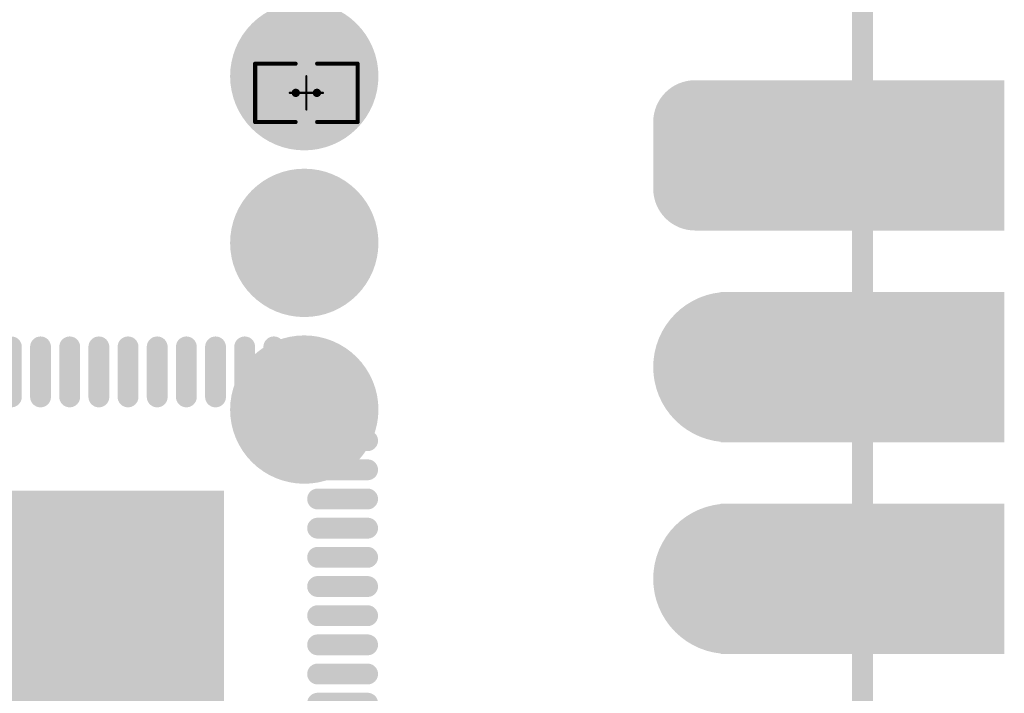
# Model space of a CAD drawing. Header units: millimetres. Extents: x 12.4 to 36.8, y 7.4 to 59.4.
# Tile 7 of 10: x 25 to 36.8, y 21 to 29.1. Entities that reach past the tile are written whole.
import ezdxf

# ---------------------------------------------------------------- set-up
doc = ezdxf.new("R2010")
doc.units = ezdxf.units.MM
doc.header["$MEASUREMENT"] = 0
for name, color, linetype in [('BottomLayer', 5, 'Continuous'), ('BottomOverlay', 54, 'Continuous'), ('BottomPaste', 16, 'Continuous'), ('BottomSolder', 6, 'Continuous'), ('KeepOutLayer', 6, 'Continuous'), ('Mechanical1', 6, 'Continuous'), ('Mechanical15', 56, 'Continuous'), ('MidLayer1', 16, 'Continuous'), ('MidLayer2', 76, 'Continuous'), ('MultiLayer', 9, 'Continuous'), ('TopLayer', 1, 'Continuous'), ('TopOverlay', 2, 'Continuous'), ('TopPaste', 8, 'Continuous'), ('TopSolder', 216, 'Continuous')]:
    doc.layers.add(name, color=color, linetype=linetype)

# ---------------------------------------------------------------- blocks, each defined once
blk = doc.blocks.new('P_________21')
at = {"layer": 'BottomLayer'}
for points, const_width in [([(0.32638, -0.23425, 1), (0.34213, -0.23425, 1)], 0.01575), ([(0.35787, -0.23425, 1), (0.37362, -0.23425, 1)], 0.01575), ([(0.32638, -0.26575, 1), (0.34213, -0.26575, 1)], 0.01575), ([(0.35787, -0.26575, 1), (0.37362, -0.26575, 1)], 0.01575), ([(0.33425, -0.35, 1), (0.36575, -0.35, 1)], 0.0315), ([(0.33425, -0.45, 1), (0.36575, -0.45, 1)], 0.0315)]:
    blk.add_lwpolyline(points, format="xyb", close=True, dxfattribs=dict(at, const_width=const_width))
for points in [[(0.33425, -0.2185), (0.33425, -0.2815), (0.36575, -0.2185), (0.36575, -0.2815)], [(0.35039, -0.2815), (0.47638, -0.2815), (0.35039, -0.2185), (0.47638, -0.2185)], [(0.3185, -0.23425), (0.3185, -0.26575), (0.3815, -0.23425), (0.3815, -0.26575)], [(0.35039, -0.3815), (0.47638, -0.3815), (0.35039, -0.3185), (0.47638, -0.3185)], [(0.35039, -0.4815), (0.47638, -0.4815), (0.35039, -0.4185), (0.47638, -0.4185)]]:
    blk.add_solid(points, dxfattribs=at)
at = {"layer": 'BottomSolder'}
for points, const_width in [([(0.32438, -0.23425, 1), (0.34413, -0.23425, 1)], 0.01975), ([(0.35587, -0.23425, 1), (0.37562, -0.23425, 1)], 0.01975), ([(0.32438, -0.26575, 1), (0.34413, -0.26575, 1)], 0.01975), ([(0.35587, -0.26575, 1), (0.37562, -0.26575, 1)], 0.01975), ([(0.33225, -0.35, 1), (0.36775, -0.35, 1)], 0.0355), ([(0.33225, -0.45, 1), (0.36775, -0.45, 1)], 0.0355)]:
    blk.add_lwpolyline(points, format="xyb", close=True, dxfattribs=dict(at, const_width=const_width))
for points in [[(0.33425, -0.2145), (0.33425, -0.2855), (0.36575, -0.2145), (0.36575, -0.2855)], [(0.34639, -0.2855), (0.48038, -0.2855), (0.34639, -0.2145), (0.48038, -0.2145)], [(0.3145, -0.23425), (0.3145, -0.26575), (0.3855, -0.23425), (0.3855, -0.26575)], [(0.34639, -0.3855), (0.48038, -0.3855), (0.34639, -0.3145), (0.48038, -0.3145)], [(0.34639, -0.4855), (0.48038, -0.4855), (0.34639, -0.4145), (0.48038, -0.4145)]]:
    blk.add_solid(points, dxfattribs=at)
at = {"layer": 'Mechanical1', "const_width": 0.01}
blk.add_lwpolyline([(0.41339, -0.96457), (0.41339, 0.96457)], dxfattribs=at)
at = {"layer": 'MidLayer1'}
for points, const_width in [([(0.32638, -0.23425, 1), (0.34213, -0.23425, 1)], 0.01575), ([(0.35787, -0.23425, 1), (0.37362, -0.23425, 1)], 0.01575), ([(0.32638, -0.26575, 1), (0.34213, -0.26575, 1)], 0.01575), ([(0.35787, -0.26575, 1), (0.37362, -0.26575, 1)], 0.01575), ([(0.33425, -0.35, 1), (0.36575, -0.35, 1)], 0.0315), ([(0.33425, -0.45, 1), (0.36575, -0.45, 1)], 0.0315)]:
    blk.add_lwpolyline(points, format="xyb", close=True, dxfattribs=dict(at, const_width=const_width))
for points in [[(0.33425, -0.2185), (0.33425, -0.2815), (0.36575, -0.2185), (0.36575, -0.2815)], [(0.35039, -0.2815), (0.47638, -0.2815), (0.35039, -0.2185), (0.47638, -0.2185)], [(0.3185, -0.23425), (0.3185, -0.26575), (0.3815, -0.23425), (0.3815, -0.26575)], [(0.35039, -0.3815), (0.47638, -0.3815), (0.35039, -0.3185), (0.47638, -0.3185)], [(0.35039, -0.4815), (0.47638, -0.4815), (0.35039, -0.4185), (0.47638, -0.4185)]]:
    blk.add_solid(points, dxfattribs=at)
at = {"layer": 'MidLayer2'}
for points, const_width in [([(0.32638, -0.23425, 1), (0.34213, -0.23425, 1)], 0.01575), ([(0.35787, -0.23425, 1), (0.37362, -0.23425, 1)], 0.01575), ([(0.32638, -0.26575, 1), (0.34213, -0.26575, 1)], 0.01575), ([(0.35787, -0.26575, 1), (0.37362, -0.26575, 1)], 0.01575), ([(0.33425, -0.35, 1), (0.36575, -0.35, 1)], 0.0315), ([(0.33425, -0.45, 1), (0.36575, -0.45, 1)], 0.0315)]:
    blk.add_lwpolyline(points, format="xyb", close=True, dxfattribs=dict(at, const_width=const_width))
for points in [[(0.33425, -0.2185), (0.33425, -0.2815), (0.36575, -0.2185), (0.36575, -0.2815)], [(0.35039, -0.2815), (0.47638, -0.2815), (0.35039, -0.2185), (0.47638, -0.2185)], [(0.3185, -0.23425), (0.3185, -0.26575), (0.3815, -0.23425), (0.3815, -0.26575)], [(0.35039, -0.3815), (0.47638, -0.3815), (0.35039, -0.3185), (0.47638, -0.3185)], [(0.35039, -0.4815), (0.47638, -0.4815), (0.35039, -0.4185), (0.47638, -0.4185)]]:
    blk.add_solid(points, dxfattribs=at)
at = {"layer": 'MultiLayer'}
for points, const_width in [([(0.32638, -0.23425, 1), (0.34213, -0.23425, 1)], 0.01575), ([(0.35787, -0.23425, 1), (0.37362, -0.23425, 1)], 0.01575), ([(0.32638, -0.26575, 1), (0.34213, -0.26575, 1)], 0.01575), ([(0.35787, -0.26575, 1), (0.37362, -0.26575, 1)], 0.01575), ([(0.33425, -0.35, 1), (0.36575, -0.35, 1)], 0.0315), ([(0.33425, -0.45, 1), (0.36575, -0.45, 1)], 0.0315)]:
    blk.add_lwpolyline(points, format="xyb", close=True, dxfattribs=dict(at, const_width=const_width))
for points in [[(0.33425, -0.2185), (0.33425, -0.2815), (0.36575, -0.2185), (0.36575, -0.2815)], [(0.35039, -0.2815), (0.47638, -0.2815), (0.35039, -0.2185), (0.47638, -0.2185)], [(0.3185, -0.23425), (0.3185, -0.26575), (0.3815, -0.23425), (0.3815, -0.26575)], [(0.35039, -0.3815), (0.47638, -0.3815), (0.35039, -0.3185), (0.47638, -0.3185)], [(0.35039, -0.4815), (0.47638, -0.4815), (0.35039, -0.4185), (0.47638, -0.4185)]]:
    blk.add_solid(points, dxfattribs=at)
at = {"layer": 'TopLayer'}
for points, const_width in [([(0.32638, -0.23425, 1), (0.34213, -0.23425, 1)], 0.01575), ([(0.35787, -0.23425, 1), (0.37362, -0.23425, 1)], 0.01575), ([(0.32638, -0.26575, 1), (0.34213, -0.26575, 1)], 0.01575), ([(0.35787, -0.26575, 1), (0.37362, -0.26575, 1)], 0.01575), ([(0.33425, -0.35, 1), (0.36575, -0.35, 1)], 0.0315), ([(0.33425, -0.45, 1), (0.36575, -0.45, 1)], 0.0315)]:
    blk.add_lwpolyline(points, format="xyb", close=True, dxfattribs=dict(at, const_width=const_width))
for points in [[(0.33425, -0.2185), (0.33425, -0.2815), (0.36575, -0.2185), (0.36575, -0.2815)], [(0.35039, -0.2815), (0.47638, -0.2815), (0.35039, -0.2185), (0.47638, -0.2185)], [(0.3185, -0.23425), (0.3185, -0.26575), (0.3815, -0.23425), (0.3815, -0.26575)], [(0.35039, -0.3815), (0.47638, -0.3815), (0.35039, -0.3185), (0.47638, -0.3185)], [(0.35039, -0.4815), (0.47638, -0.4815), (0.35039, -0.4185), (0.47638, -0.4185)]]:
    blk.add_solid(points, dxfattribs=at)
at = {"layer": 'TopSolder'}
for points, const_width in [([(0.32438, -0.23425, 1), (0.34413, -0.23425, 1)], 0.01975), ([(0.35587, -0.23425, 1), (0.37562, -0.23425, 1)], 0.01975), ([(0.32438, -0.26575, 1), (0.34413, -0.26575, 1)], 0.01975), ([(0.35587, -0.26575, 1), (0.37562, -0.26575, 1)], 0.01975), ([(0.33225, -0.35, 1), (0.36775, -0.35, 1)], 0.0355), ([(0.33225, -0.45, 1), (0.36775, -0.45, 1)], 0.0355)]:
    blk.add_lwpolyline(points, format="xyb", close=True, dxfattribs=dict(at, const_width=const_width))
for points in [[(0.33425, -0.2145), (0.33425, -0.2855), (0.36575, -0.2145), (0.36575, -0.2855)], [(0.34639, -0.2855), (0.48038, -0.2855), (0.34639, -0.2145), (0.48038, -0.2145)], [(0.3145, -0.23425), (0.3145, -0.26575), (0.3855, -0.23425), (0.3855, -0.26575)], [(0.34639, -0.3855), (0.48038, -0.3855), (0.34639, -0.3145), (0.48038, -0.3145)], [(0.34639, -0.4855), (0.48038, -0.4855), (0.34639, -0.4145), (0.48038, -0.4145)]]:
    blk.add_solid(points, dxfattribs=at)
blk = doc.blocks.new('QFN88_9R00X9R00X0R90_T_29')
at = {"layer": 'TopLayer', "const_width": 0.00787}
for points in [[(-0.16535, -0.03445), (-0.18898, -0.03445)], [(-0.16535, -0.04823), (-0.18898, -0.04823)], [(-0.16535, -0.06201), (-0.18898, -0.06201)], [(-0.16535, -0.07579), (-0.18898, -0.07579)], [(-0.16535, -0.08957), (-0.18898, -0.08957)], [(-0.16535, -0.10335), (-0.18898, -0.10335)], [(-0.16535, -0.11713), (-0.18898, -0.11713)], [(-0.16535, -0.13091), (-0.18898, -0.13091)], [(-0.16535, -0.14468), (-0.18898, -0.14468)], [(-0.14469, -0.16535), (-0.14469, -0.18898)], [(-0.13091, -0.16535), (-0.13091, -0.18898)], [(-0.11713, -0.16535), (-0.11713, -0.18898)], [(-0.10335, -0.16535), (-0.10335, -0.18898)], [(-0.08957, -0.16535), (-0.08957, -0.18898)], [(-0.07579, -0.16535), (-0.07579, -0.18898)], [(-0.06201, -0.16535), (-0.06201, -0.18898)], [(-0.04823, -0.16535), (-0.04823, -0.18898)], [(-0.03445, -0.16535), (-0.03445, -0.18898)], [(-0.02067, -0.16535), (-0.02067, -0.18898)]]:
    blk.add_lwpolyline(points, dxfattribs=at)
at = {"layer": 'TopLayer', "const_width": 0.00394}
for points in [[(-0.19094, -0.03445, 1), (-0.18701, -0.03445, 1)], [(-0.16732, -0.03445, 1), (-0.16339, -0.03445, 1)], [(-0.19094, -0.04823, 1), (-0.18701, -0.04823, 1)], [(-0.16732, -0.04823, 1), (-0.16339, -0.04823, 1)], [(-0.19094, -0.06201, 1), (-0.18701, -0.06201, 1)], [(-0.16732, -0.06201, 1), (-0.16339, -0.06201, 1)], [(-0.19094, -0.07579, 1), (-0.18701, -0.07579, 1)], [(-0.16732, -0.07579, 1), (-0.16339, -0.07579, 1)], [(-0.19094, -0.08957, 1), (-0.18701, -0.08957, 1)], [(-0.16732, -0.08957, 1), (-0.16339, -0.08957, 1)], [(-0.19094, -0.10335, 1), (-0.18701, -0.10335, 1)], [(-0.16732, -0.10335, 1), (-0.16339, -0.10335, 1)], [(-0.19094, -0.11713, 1), (-0.18701, -0.11713, 1)], [(-0.16732, -0.11713, 1), (-0.16339, -0.11713, 1)], [(-0.19094, -0.13091, 1), (-0.18701, -0.13091, 1)], [(-0.16732, -0.13091, 1), (-0.16339, -0.13091, 1)], [(-0.19094, -0.14468, 1), (-0.18701, -0.14468, 1)], [(-0.16732, -0.14468, 1), (-0.16339, -0.14468, 1)], [(-0.14665, -0.16535, 1), (-0.14272, -0.16535, 1)], [(-0.13287, -0.16535, 1), (-0.12894, -0.16535, 1)], [(-0.11909, -0.16535, 1), (-0.11516, -0.16535, 1)], [(-0.10532, -0.16535, 1), (-0.10138, -0.16535, 1)], [(-0.09154, -0.16535, 1), (-0.0876, -0.16535, 1)], [(-0.07776, -0.16535, 1), (-0.07382, -0.16535, 1)], [(-0.06398, -0.16535, 1), (-0.06004, -0.16535, 1)], [(-0.0502, -0.16535, 1), (-0.04626, -0.16535, 1)], [(-0.03642, -0.16535, 1), (-0.03248, -0.16535, 1)], [(-0.02264, -0.16535, 1), (-0.0187, -0.16535, 1)], [(-0.14665, -0.18898, 1), (-0.14272, -0.18898, 1)], [(-0.13287, -0.18898, 1), (-0.12894, -0.18898, 1)], [(-0.11909, -0.18898, 1), (-0.11516, -0.18898, 1)], [(-0.10532, -0.18898, 1), (-0.10138, -0.18898, 1)], [(-0.09154, -0.18898, 1), (-0.0876, -0.18898, 1)], [(-0.07776, -0.18898, 1), (-0.07382, -0.18898, 1)], [(-0.06398, -0.18898, 1), (-0.06004, -0.18898, 1)], [(-0.0502, -0.18898, 1), (-0.04626, -0.18898, 1)], [(-0.03642, -0.18898, 1), (-0.03248, -0.18898, 1)], [(-0.02264, -0.18898, 1), (-0.0187, -0.18898, 1)]]:
    blk.add_lwpolyline(points, format="xyb", close=True, dxfattribs=at)
at = {"layer": 'TopLayer'}
blk.add_solid([(-0.12008, -0.12008), (0.12008, -0.12008), (-0.12008, 0.12008), (0.12008, 0.12008)], dxfattribs=at)
at = {"layer": 'TopOverlay', "const_width": 0.00787}
for points in [[(-0.17717, -0.1564), (-0.17717, -0.17717)], [(-0.1566, -0.17717), (-0.17717, -0.17717)]]:
    blk.add_lwpolyline(points, dxfattribs=at)
at = {"layer": 'TopOverlay', "const_width": 0.00394}
for points in [[(-0.17913, -0.1564, 1), (-0.1752, -0.1564, 1)], [(-0.17913, -0.17717, 1), (-0.1752, -0.17717, 1)], [(-0.17913, -0.17717, 1), (-0.1752, -0.17717, 1)], [(-0.15857, -0.17717, 1), (-0.15463, -0.17717, 1)]]:
    blk.add_lwpolyline(points, format="xyb", close=True, dxfattribs=at)
at = {"layer": 'TopPaste', "const_width": 0.00787}
for points in [[(-0.16535, -0.03445), (-0.18898, -0.03445)], [(-0.16535, -0.04823), (-0.18898, -0.04823)], [(-0.16535, -0.06201), (-0.18898, -0.06201)], [(-0.16535, -0.07579), (-0.18898, -0.07579)], [(-0.16535, -0.08957), (-0.18898, -0.08957)], [(-0.16535, -0.10335), (-0.18898, -0.10335)], [(-0.16535, -0.11713), (-0.18898, -0.11713)], [(-0.16535, -0.13091), (-0.18898, -0.13091)], [(-0.16535, -0.14468), (-0.18898, -0.14468)], [(-0.14469, -0.16535), (-0.14469, -0.18898)], [(-0.13091, -0.16535), (-0.13091, -0.18898)], [(-0.11713, -0.16535), (-0.11713, -0.18898)], [(-0.10335, -0.16535), (-0.10335, -0.18898)], [(-0.08957, -0.16535), (-0.08957, -0.18898)], [(-0.07579, -0.16535), (-0.07579, -0.18898)], [(-0.06201, -0.16535), (-0.06201, -0.18898)], [(-0.04823, -0.16535), (-0.04823, -0.18898)], [(-0.03445, -0.16535), (-0.03445, -0.18898)], [(-0.02067, -0.16535), (-0.02067, -0.18898)]]:
    blk.add_lwpolyline(points, dxfattribs=at)
at = {"layer": 'TopPaste', "const_width": 0.00394}
for points in [[(-0.19094, -0.03445, 1), (-0.18701, -0.03445, 1)], [(-0.16732, -0.03445, 1), (-0.16339, -0.03445, 1)], [(-0.19094, -0.04823, 1), (-0.18701, -0.04823, 1)], [(-0.16732, -0.04823, 1), (-0.16339, -0.04823, 1)], [(-0.19094, -0.06201, 1), (-0.18701, -0.06201, 1)], [(-0.16732, -0.06201, 1), (-0.16339, -0.06201, 1)], [(-0.19094, -0.07579, 1), (-0.18701, -0.07579, 1)], [(-0.16732, -0.07579, 1), (-0.16339, -0.07579, 1)], [(-0.19094, -0.08957, 1), (-0.18701, -0.08957, 1)], [(-0.16732, -0.08957, 1), (-0.16339, -0.08957, 1)], [(-0.19094, -0.10335, 1), (-0.18701, -0.10335, 1)], [(-0.16732, -0.10335, 1), (-0.16339, -0.10335, 1)], [(-0.19094, -0.11713, 1), (-0.18701, -0.11713, 1)], [(-0.16732, -0.11713, 1), (-0.16339, -0.11713, 1)], [(-0.19094, -0.13091, 1), (-0.18701, -0.13091, 1)], [(-0.16732, -0.13091, 1), (-0.16339, -0.13091, 1)], [(-0.19094, -0.14468, 1), (-0.18701, -0.14468, 1)], [(-0.16732, -0.14468, 1), (-0.16339, -0.14468, 1)], [(-0.14665, -0.16535, 1), (-0.14272, -0.16535, 1)], [(-0.13287, -0.16535, 1), (-0.12894, -0.16535, 1)], [(-0.11909, -0.16535, 1), (-0.11516, -0.16535, 1)], [(-0.10532, -0.16535, 1), (-0.10138, -0.16535, 1)], [(-0.09154, -0.16535, 1), (-0.0876, -0.16535, 1)], [(-0.07776, -0.16535, 1), (-0.07382, -0.16535, 1)], [(-0.06398, -0.16535, 1), (-0.06004, -0.16535, 1)], [(-0.0502, -0.16535, 1), (-0.04626, -0.16535, 1)], [(-0.03642, -0.16535, 1), (-0.03248, -0.16535, 1)], [(-0.02264, -0.16535, 1), (-0.0187, -0.16535, 1)], [(-0.14665, -0.18898, 1), (-0.14272, -0.18898, 1)], [(-0.13287, -0.18898, 1), (-0.12894, -0.18898, 1)], [(-0.11909, -0.18898, 1), (-0.11516, -0.18898, 1)], [(-0.10532, -0.18898, 1), (-0.10138, -0.18898, 1)], [(-0.09154, -0.18898, 1), (-0.0876, -0.18898, 1)], [(-0.07776, -0.18898, 1), (-0.07382, -0.18898, 1)], [(-0.06398, -0.18898, 1), (-0.06004, -0.18898, 1)], [(-0.0502, -0.18898, 1), (-0.04626, -0.18898, 1)], [(-0.03642, -0.18898, 1), (-0.03248, -0.18898, 1)], [(-0.02264, -0.18898, 1), (-0.0187, -0.18898, 1)]]:
    blk.add_lwpolyline(points, format="xyb", close=True, dxfattribs=at)
at = {"layer": 'TopPaste'}
blk.add_solid([(-0.12008, -0.12008), (0.12008, -0.12008), (-0.12008, 0.12008), (0.12008, 0.12008)], dxfattribs=at)
at = {"layer": 'TopSolder', "const_width": 0.00984}
for points in [[(-0.16535, -0.02067), (-0.18898, -0.02067)], [(-0.16535, -0.03445), (-0.18898, -0.03445)], [(-0.16535, -0.04823), (-0.18898, -0.04823)], [(-0.16535, -0.06201), (-0.18898, -0.06201)], [(-0.16535, -0.07579), (-0.18898, -0.07579)], [(-0.16535, -0.08957), (-0.18898, -0.08957)], [(-0.16535, -0.10335), (-0.18898, -0.10335)], [(-0.16535, -0.11713), (-0.18898, -0.11713)], [(-0.16535, -0.13091), (-0.18898, -0.13091)], [(-0.16535, -0.14468), (-0.18898, -0.14468)], [(-0.14469, -0.16535), (-0.14469, -0.18898)], [(-0.13091, -0.16535), (-0.13091, -0.18898)], [(-0.11713, -0.16535), (-0.11713, -0.18898)], [(-0.10335, -0.16535), (-0.10335, -0.18898)], [(-0.08957, -0.16535), (-0.08957, -0.18898)], [(-0.07579, -0.16535), (-0.07579, -0.18898)], [(-0.06201, -0.16535), (-0.06201, -0.18898)], [(-0.04823, -0.16535), (-0.04823, -0.18898)], [(-0.03445, -0.16535), (-0.03445, -0.18898)], [(-0.02067, -0.16535), (-0.02067, -0.18898)]]:
    blk.add_lwpolyline(points, dxfattribs=at)
at = {"layer": 'TopSolder', "const_width": 0.00492}
for points in [[(-0.19144, -0.02067, 1), (-0.18652, -0.02067, 1)], [(-0.16781, -0.02067, 1), (-0.16289, -0.02067, 1)], [(-0.19144, -0.03445, 1), (-0.18652, -0.03445, 1)], [(-0.16781, -0.03445, 1), (-0.16289, -0.03445, 1)], [(-0.19144, -0.04823, 1), (-0.18652, -0.04823, 1)], [(-0.16781, -0.04823, 1), (-0.16289, -0.04823, 1)], [(-0.19144, -0.06201, 1), (-0.18652, -0.06201, 1)], [(-0.16781, -0.06201, 1), (-0.16289, -0.06201, 1)], [(-0.19144, -0.07579, 1), (-0.18652, -0.07579, 1)], [(-0.16781, -0.07579, 1), (-0.16289, -0.07579, 1)], [(-0.19144, -0.08957, 1), (-0.18652, -0.08957, 1)], [(-0.16781, -0.08957, 1), (-0.16289, -0.08957, 1)], [(-0.19144, -0.10335, 1), (-0.18652, -0.10335, 1)], [(-0.16781, -0.10335, 1), (-0.16289, -0.10335, 1)], [(-0.19144, -0.11713, 1), (-0.18652, -0.11713, 1)], [(-0.16781, -0.11713, 1), (-0.16289, -0.11713, 1)], [(-0.19144, -0.13091, 1), (-0.18652, -0.13091, 1)], [(-0.16781, -0.13091, 1), (-0.16289, -0.13091, 1)], [(-0.19144, -0.14468, 1), (-0.18652, -0.14468, 1)], [(-0.16781, -0.14468, 1), (-0.16289, -0.14468, 1)], [(-0.14715, -0.16535, 1), (-0.14222, -0.16535, 1)], [(-0.13337, -0.16535, 1), (-0.12844, -0.16535, 1)], [(-0.11959, -0.16535, 1), (-0.11467, -0.16535, 1)], [(-0.10581, -0.16535, 1), (-0.10089, -0.16535, 1)], [(-0.09203, -0.16535, 1), (-0.08711, -0.16535, 1)], [(-0.07825, -0.16535, 1), (-0.07333, -0.16535, 1)], [(-0.06447, -0.16535, 1), (-0.05955, -0.16535, 1)], [(-0.05069, -0.16535, 1), (-0.04577, -0.16535, 1)], [(-0.03691, -0.16535, 1), (-0.03199, -0.16535, 1)], [(-0.02313, -0.16535, 1), (-0.01821, -0.16535, 1)], [(-0.14715, -0.18898, 1), (-0.14222, -0.18898, 1)], [(-0.13337, -0.18898, 1), (-0.12844, -0.18898, 1)], [(-0.11959, -0.18898, 1), (-0.11467, -0.18898, 1)], [(-0.10581, -0.18898, 1), (-0.10089, -0.18898, 1)], [(-0.09203, -0.18898, 1), (-0.08711, -0.18898, 1)], [(-0.07825, -0.18898, 1), (-0.07333, -0.18898, 1)], [(-0.06447, -0.18898, 1), (-0.05955, -0.18898, 1)], [(-0.05069, -0.18898, 1), (-0.04577, -0.18898, 1)], [(-0.03691, -0.18898, 1), (-0.03199, -0.18898, 1)], [(-0.02313, -0.18898, 1), (-0.01821, -0.18898, 1)]]:
    blk.add_lwpolyline(points, format="xyb", close=True, dxfattribs=at)
at = {"layer": 'TopSolder'}
blk.add_solid([(-0.12106, -0.12106), (0.12106, -0.12106), (-0.12106, 0.12106), (0.12106, 0.12106)], dxfattribs=at)
blk = doc.blocks.new('R0201_54')
at = {"layer": 'Mechanical15'}
for points, const_width in [([(0.005, 0, 1), (-0.005, 0, 1)], 0.00394), ([(-0.00025, 0.00787, 1), (0.00025, 0.00787, 1)], 0.0005), ([(-0.00812, 0, 1), (-0.00762, 0, 1)], 0.0005), ([(-0.00598, 0, 1), (-0.00402, 0, 1)], 0.00197), ([(0.00402, 0, 1), (0.00598, 0, 1)], 0.00197), ([(0.00762, 0, 1), (0.00812, 0, 1)], 0.0005), ([(-0.00025, -0.00787, 1), (0.00025, -0.00787, 1)], 0.0005)]:
    blk.add_lwpolyline(points, format="xyb", close=True, dxfattribs=dict(at, const_width=const_width))
at = {"layer": 'Mechanical15', "const_width": 0.001}
for points in [[(0, 0.00787), (0, -0.00787)], [(0.00787, 0), (-0.00787, 0)]]:
    blk.add_lwpolyline(points, dxfattribs=at)
at = {"layer": 'TopLayer'}
for points in [[(-0.01831, -0.00787), (-0.00413, -0.00787), (-0.01831, 0.00787), (-0.00413, 0.00787)], [(0.00413, -0.00787), (0.01831, -0.00787), (0.00413, 0.00787), (0.01831, 0.00787)]]:
    blk.add_solid(points, dxfattribs=at)
at = {"layer": 'TopOverlay', "const_width": 0.00197}
for points in [[(-0.02421, 0.01378), (-0.02421, -0.01378)], [(-0.00512, 0.01378), (-0.02421, 0.01378)], [(0.02421, 0.01378), (0.00512, 0.01378)], [(0.02421, 0.01378), (0.02421, -0.01378)], [(-0.00512, -0.01378), (-0.02421, -0.01378)], [(0.02421, -0.01378), (0.00512, -0.01378)]]:
    blk.add_lwpolyline(points, dxfattribs=at)
at = {"layer": 'TopOverlay', "const_width": 0.000984}
for points in [[(-0.0247, 0.01378, 1), (-0.02372, 0.01378, 1)], [(-0.0247, 0.01378, 1), (-0.02372, 0.01378, 1)], [(-0.00561, 0.01378, 1), (-0.00463, 0.01378, 1)], [(0.00463, 0.01378, 1), (0.00561, 0.01378, 1)], [(0.02372, 0.01378, 1), (0.0247, 0.01378, 1)], [(0.02372, 0.01378, 1), (0.0247, 0.01378, 1)], [(-0.0247, -0.01378, 1), (-0.02372, -0.01378, 1)], [(-0.0247, -0.01378, 1), (-0.02372, -0.01378, 1)], [(-0.00561, -0.01378, 1), (-0.00463, -0.01378, 1)], [(0.00463, -0.01378, 1), (0.00561, -0.01378, 1)], [(0.02372, -0.01378, 1), (0.0247, -0.01378, 1)], [(0.02372, -0.01378, 1), (0.0247, -0.01378, 1)]]:
    blk.add_lwpolyline(points, format="xyb", close=True, dxfattribs=at)
at = {"layer": 'TopPaste'}
for points in [[(-0.01831, -0.00787), (-0.00413, -0.00787), (-0.01831, 0.00787), (-0.00413, 0.00787)], [(0.00413, -0.00787), (0.01831, -0.00787), (0.00413, 0.00787), (0.01831, 0.00787)]]:
    blk.add_solid(points, dxfattribs=at)
at = {"layer": 'TopSolder'}
for points in [[(-0.02031, -0.00987), (-0.00213, -0.00987), (-0.02031, 0.00987), (-0.00213, 0.00987)], [(0.00213, -0.00987), (0.02031, -0.00987), (0.00213, 0.00987), (0.02031, 0.00987)]]:
    blk.add_solid(points, dxfattribs=at)
blk = doc.blocks.new('TEST_1_27MM_B_126')
at = {"layer": 'BottomLayer', "const_width": 0.0125}
for points in [[(-0.01875, 0.0125, 1), (-0.00625, 0.0125, 1)], [(0.00625, 0.0125, 1), (0.01875, 0.0125, 1)], [(-0.01875, -0.0125, 1), (-0.00625, -0.0125, 1)], [(0.00625, -0.0125, 1), (0.01875, -0.0125, 1)]]:
    blk.add_lwpolyline(points, format="xyb", close=True, dxfattribs=at)
at = {"layer": 'BottomLayer'}
for points in [[(-0.0125, 0.025), (-0.0125, -0.025), (0.0125, 0.025), (0.0125, -0.025)], [(-0.025, 0.0125), (-0.025, -0.0125), (0.025, 0.0125), (0.025, -0.0125)]]:
    blk.add_solid(points, dxfattribs=at)
at = {"layer": 'BottomPaste', "const_width": 0.0125}
for points in [[(-0.01875, 0.0125, 1), (-0.00625, 0.0125, 1)], [(0.00625, 0.0125, 1), (0.01875, 0.0125, 1)], [(-0.01875, -0.0125, 1), (-0.00625, -0.0125, 1)], [(0.00625, -0.0125, 1), (0.01875, -0.0125, 1)]]:
    blk.add_lwpolyline(points, format="xyb", close=True, dxfattribs=at)
at = {"layer": 'BottomPaste'}
for points in [[(-0.0125, 0.025), (-0.0125, -0.025), (0.0125, 0.025), (0.0125, -0.025)], [(-0.025, 0.0125), (-0.025, -0.0125), (0.025, 0.0125), (0.025, -0.0125)]]:
    blk.add_solid(points, dxfattribs=at)
at = {"layer": 'BottomSolder', "const_width": 0.0145}
for points in [[(-0.01975, 0.0125, 1), (-0.00525, 0.0125, 1)], [(0.00525, 0.0125, 1), (0.01975, 0.0125, 1)], [(-0.01975, -0.0125, 1), (-0.00525, -0.0125, 1)], [(0.00525, -0.0125, 1), (0.01975, -0.0125, 1)]]:
    blk.add_lwpolyline(points, format="xyb", close=True, dxfattribs=at)
at = {"layer": 'BottomSolder'}
for points in [[(-0.0125, 0.027), (-0.0125, -0.027), (0.0125, 0.027), (0.0125, -0.027)], [(-0.027, 0.0125), (-0.027, -0.0125), (0.027, 0.0125), (0.027, -0.0125)]]:
    blk.add_solid(points, dxfattribs=at)
blk = doc.blocks.new('TEST_1_27MM_B_127')
at = {"layer": 'BottomLayer', "const_width": 0.0125}
for points in [[(-0.0404, 0.01447, 1), (-0.0279, 0.01447, 1)], [(-0.0154, 0.01447, 1), (-0.0029, 0.01447, 1)], [(-0.0404, -0.01053, 1), (-0.0279, -0.01053, 1)], [(-0.0154, -0.01053, 1), (-0.0029, -0.01053, 1)]]:
    blk.add_lwpolyline(points, format="xyb", close=True, dxfattribs=at)
at = {"layer": 'BottomLayer'}
for points in [[(-0.03415, 0.02697), (-0.03415, -0.02303), (-0.00915, 0.02697), (-0.00915, -0.02303)], [(-0.04665, 0.01447), (-0.04665, -0.01053), (0.00335, 0.01447), (0.00335, -0.01053)]]:
    blk.add_solid(points, dxfattribs=at)
at = {"layer": 'BottomPaste', "const_width": 0.0125}
for points in [[(-0.0404, 0.01447, 1), (-0.0279, 0.01447, 1)], [(-0.0154, 0.01447, 1), (-0.0029, 0.01447, 1)], [(-0.0404, -0.01053, 1), (-0.0279, -0.01053, 1)], [(-0.0154, -0.01053, 1), (-0.0029, -0.01053, 1)]]:
    blk.add_lwpolyline(points, format="xyb", close=True, dxfattribs=at)
at = {"layer": 'BottomPaste'}
for points in [[(-0.03415, 0.02697), (-0.03415, -0.02303), (-0.00915, 0.02697), (-0.00915, -0.02303)], [(-0.04665, 0.01447), (-0.04665, -0.01053), (0.00335, 0.01447), (0.00335, -0.01053)]]:
    blk.add_solid(points, dxfattribs=at)
at = {"layer": 'BottomSolder', "const_width": 0.0145}
for points in [[(-0.0414, 0.01447, 1), (-0.0269, 0.01447, 1)], [(-0.0164, 0.01447, 1), (-0.0019, 0.01447, 1)], [(-0.0414, -0.01053, 1), (-0.0269, -0.01053, 1)], [(-0.0164, -0.01053, 1), (-0.0019, -0.01053, 1)]]:
    blk.add_lwpolyline(points, format="xyb", close=True, dxfattribs=at)
at = {"layer": 'BottomSolder'}
for points in [[(-0.03415, 0.02897), (-0.03415, -0.02503), (-0.00915, 0.02897), (-0.00915, -0.02503)], [(-0.04865, 0.01447), (-0.04865, -0.01053), (0.00535, 0.01447), (0.00535, -0.01053)]]:
    blk.add_solid(points, dxfattribs=at)
blk = doc.blocks.new('TEST_1_27MM_B_129')
at = {"layer": 'BottomLayer', "const_width": 0.0125}
for points in [[(-0.02662, 0.00659, 1), (-0.01412, 0.00659, 1)], [(-0.00162, 0.00659, 1), (0.01088, 0.00659, 1)], [(-0.02662, -0.01841, 1), (-0.01412, -0.01841, 1)], [(-0.00162, -0.01841, 1), (0.01088, -0.01841, 1)]]:
    blk.add_lwpolyline(points, format="xyb", close=True, dxfattribs=at)
at = {"layer": 'BottomLayer'}
for points in [[(-0.02037, 0.01909), (-0.02037, -0.03091), (0.00463, 0.01909), (0.00463, -0.03091)], [(-0.03287, 0.00659), (-0.03287, -0.01841), (0.01713, 0.00659), (0.01713, -0.01841)]]:
    blk.add_solid(points, dxfattribs=at)
at = {"layer": 'BottomPaste', "const_width": 0.0125}
for points in [[(-0.02662, 0.00659, 1), (-0.01412, 0.00659, 1)], [(-0.00162, 0.00659, 1), (0.01088, 0.00659, 1)], [(-0.02662, -0.01841, 1), (-0.01412, -0.01841, 1)], [(-0.00162, -0.01841, 1), (0.01088, -0.01841, 1)]]:
    blk.add_lwpolyline(points, format="xyb", close=True, dxfattribs=at)
at = {"layer": 'BottomPaste'}
for points in [[(-0.02037, 0.01909), (-0.02037, -0.03091), (0.00463, 0.01909), (0.00463, -0.03091)], [(-0.03287, 0.00659), (-0.03287, -0.01841), (0.01713, 0.00659), (0.01713, -0.01841)]]:
    blk.add_solid(points, dxfattribs=at)
at = {"layer": 'BottomSolder', "const_width": 0.0145}
for points in [[(-0.02762, 0.00659, 1), (-0.01312, 0.00659, 1)], [(-0.00262, 0.00659, 1), (0.01188, 0.00659, 1)], [(-0.02762, -0.01841, 1), (-0.01312, -0.01841, 1)], [(-0.00262, -0.01841, 1), (0.01188, -0.01841, 1)]]:
    blk.add_lwpolyline(points, format="xyb", close=True, dxfattribs=at)
at = {"layer": 'BottomSolder'}
for points in [[(-0.02037, 0.02109), (-0.02037, -0.03291), (0.00463, 0.02109), (0.00463, -0.03291)], [(-0.03487, 0.00659), (-0.03487, -0.01841), (0.01913, 0.00659), (0.01913, -0.01841)]]:
    blk.add_solid(points, dxfattribs=at)

msp = doc.modelspace()

# ---------------------------------------------------------------- linework, layer by layer
at = {"layer": 'BottomOverlay'}
for points, const_width in [([(29.185, 28.376, 1), (27.659, 28.376, 1)], 0.254), ([(27.595, 28.376, 1), (27.722, 28.376, 1)], 0.127), ([(29.122, 28.376, 1), (29.249, 28.376, 1)], 0.127), ([(29.185, 26.376, 1), (27.659, 26.376, 1)], 0.254), ([(27.595, 26.376, 1), (27.722, 26.376, 1)], 0.127), ([(29.122, 26.376, 1), (29.249, 26.376, 1)], 0.127), ([(29.185, 24.376, 1), (27.659, 24.376, 1)], 0.254), ([(27.595, 24.376, 1), (27.722, 24.376, 1)], 0.127), ([(29.122, 24.376, 1), (29.249, 24.376, 1)], 0.127)]:
    msp.add_lwpolyline(points, format="xyb", close=True, dxfattribs=dict(at, const_width=const_width))
at = {"layer": 'KeepOutLayer', "const_width": 0.254}
msp.add_lwpolyline([(35.122, 9.276), (35.122, 58.276)], dxfattribs=at)

# ---------------------------------------------------------------- block references
at = {"xscale": 25.4, "yscale": 25.4, "zscale": 25.4}
msp.add_blockref('P_________21', (24.621, 33.776), dxfattribs=at)
for name, p, rotation in [('TEST_1_27MM_B_127', (28.464, 28.907), 90), ('R0201_54', (28.447, 28.176), 180), ('TEST_1_27MM_B_126', (28.422, 26.376), 90), ('QFN88_9R00X9R00X0R90_T_29', (24.382, 20.328), 180), ('TEST_1_27MM_B_129', (28.272, 24.562), 90)]:
    msp.add_blockref(name, p, dxfattribs=dict(at, rotation=rotation))

doc.saveas('drawing.dxf')
